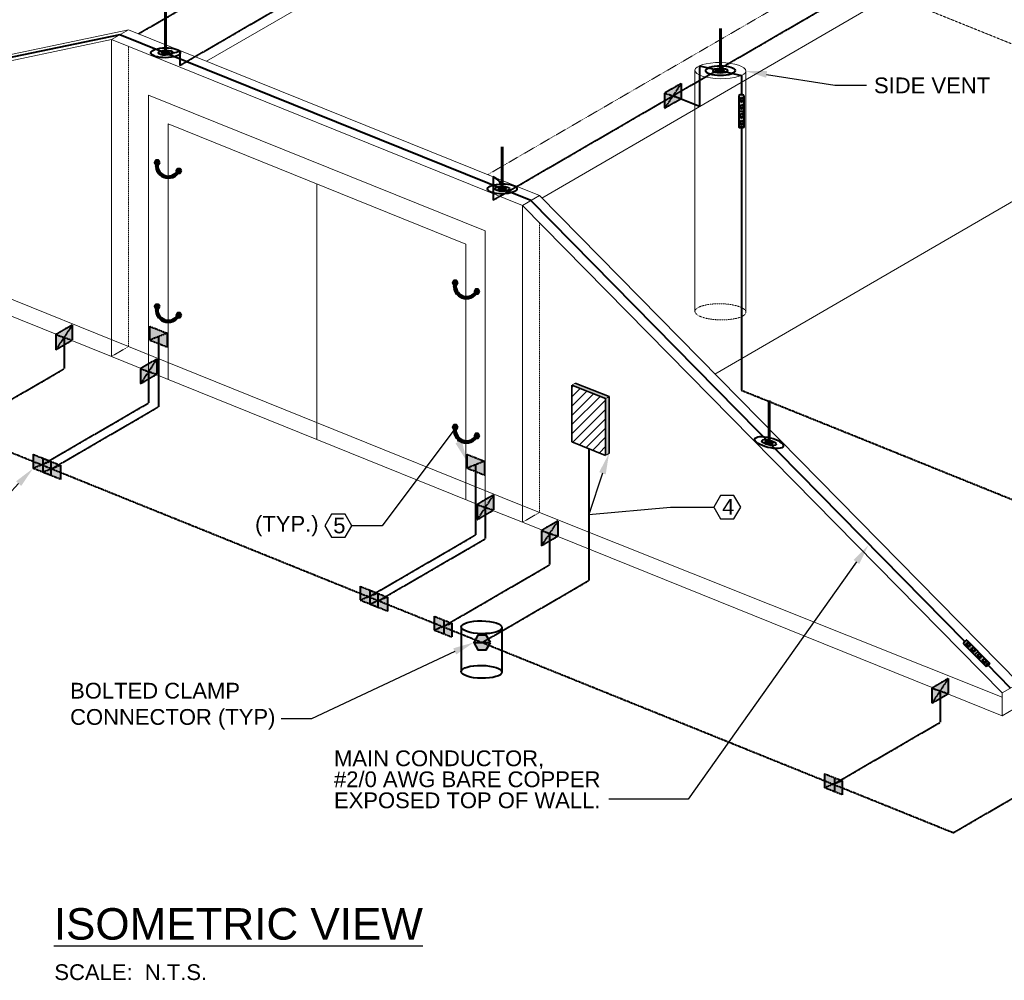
# Model space of a CAD drawing. Header units: inches. Extents: x 0 to 12596, y 259 to 10564.
# Tile 14 of 16: x 2354 to 2917, y 9683 to 10232. Entities that reach past the tile are written whole.
import ezdxf
from ezdxf import colors
from ezdxf.entities.mleader import LeaderData, LeaderLine
from ezdxf.math import Vec2, Vec3

# ---------------------------------------------------------------- set-up
doc = ezdxf.new("R2010")
doc.units = ezdxf.units.IN
doc.header["$MEASUREMENT"] = 0
doc.linetypes.add('DASHED2', pattern=[0.375, 0.25, -0.125])
doc.linetypes.add('HIDDEN2', pattern=[0.1875, 0.125, -0.0625])
for name, color, linetype, lineweight in [('E-ANNO-TEXT', 7, 'Continuous', 25), ('E-ISO-BLDG', 131, 'Continuous', 9), ('E-ISO-GES', 7, 'DASHED2', 40), ('E-ISO-LPS', 7, 'DASHED2', 40), ('E-PWR-SYMB', 4, 'Continuous', 35)]:
    doc.layers.add(name, color=color, linetype=linetype, lineweight=lineweight)
doc.styles.get("Standard").update_dxf_attribs({"font": 'arial.ttf'})

msp = doc.modelspace()

# ---------------------------------------------------------------- hatches: boundary and pattern name
at = {"layer": 'E-ISO-GES'}
h = msp.add_hatch(color=256, dxfattribs=at)
h.dxf.hatch_style = 1
h.paths.add_polyline_path([(2731.93, 10187.12), (2731.93, 10195.74), (2722.53, 10190.29), (2722.53, 10181.66)])
h = msp.add_hatch(color=256, dxfattribs=at)
h.dxf.hatch_style = 1
h.paths.add_polyline_path([(2383.94, 10049.09), (2383.94, 10057.71), (2374.54, 10052.26), (2374.54, 10043.63)])
h = msp.add_hatch(color=256, dxfattribs=at)
h.dxf.hatch_style = 1
h.paths.add_polyline_path([(2432.26, 10029.6), (2432.26, 10038.22), (2422.86, 10032.77), (2422.86, 10024.14)])
h = msp.add_hatch(color=256, dxfattribs=at)
h.dxf.hatch_style = 1
h.paths.add_polyline_path([(2361.56, 9983.82), (2361.56, 9975.8), (2371.67, 9979.82)])
h.paths.add_polyline_path([(2371.67, 9979.82), (2361.56, 9975.8), (2371.67, 9971.79)])
h = msp.add_hatch(color=256, dxfattribs=at)
h.dxf.hatch_style = 1
h.paths.add_polyline_path([(2624.69, 9951.95), (2624.69, 9960.57), (2615.29, 9955.12), (2615.29, 9946.49)])
h = msp.add_hatch(color=256, dxfattribs=at)
h.dxf.hatch_style = 1
h.paths.add_polyline_path([(2661.46, 9937.07), (2661.46, 9945.69), (2652.06, 9940.25), (2652.06, 9931.62)])
h = msp.add_hatch(color=256, dxfattribs=at)
h.dxf.hatch_style = 1
h.paths.add_polyline_path([(2553.99, 9906.17), (2553.99, 9898.15), (2564.1, 9902.18)])
h.paths.add_polyline_path([(2564.1, 9902.18), (2553.99, 9898.15), (2564.1, 9894.15)])
h = msp.add_hatch(color=256, dxfattribs=at)
h.dxf.hatch_style = 1
h.paths.add_polyline_path([(2590.77, 9891.3), (2590.77, 9883.28), (2600.87, 9887.3)])
h.paths.add_polyline_path([(2600.87, 9887.3), (2590.77, 9883.28), (2600.87, 9879.27)])
h = msp.add_hatch(color=256, dxfattribs=at)
h.dxf.hatch_style = 1
h.paths.add_polyline_path([(2615.8, 9880.46), (2613.4, 9876.3), (2615.8, 9872.14), (2620.6, 9872.14), (2623, 9876.3), (2620.6, 9880.46)])
h = msp.add_hatch(color=256, dxfattribs=at)
h.dxf.hatch_style = 1
h.paths.add_polyline_path([(2884.63, 9847.05), (2884.63, 9855.67), (2875.23, 9850.23), (2875.23, 9841.6)])
h = msp.add_hatch(color=256, dxfattribs=at)
h.dxf.hatch_style = 1
h.paths.add_polyline_path([(2813.94, 9801.27), (2813.94, 9793.25), (2824.04, 9797.28)])
h.paths.add_polyline_path([(2824.04, 9797.28), (2813.94, 9793.25), (2824.04, 9789.25)])
at = {"layer": 'E-ISO-LPS', "linetype": 'HIDDEN2'}
h = msp.add_hatch(color=256, dxfattribs=at)
h.dxf.hatch_style = 1
edge = h.paths.add_edge_path()
edge.add_ellipse((2437.29, 10213.34), major_axis=(2.1, 0.02), ratio=0.336663, start_angle=141.5787, end_angle=296.4248)
edge.add_line((2438.23, 10212.72), (2435.64, 10213.77))
edge = h.paths.add_edge_path()
edge.add_ellipse((2437.29, 10213.34), major_axis=(2.1, 0.02), ratio=0.336663, start_angle=89.798, end_angle=141.5787)
edge.add_line((2435.64, 10213.77), (2438.23, 10212.72))
edge.add_ellipse((2437.29, 10213.34), major_axis=(2.1, 0.02), ratio=0.336663, start_angle=296.4248, end_angle=337.7654)
edge.add_arc((2439.74, 10224.85), 11.76, 257.9756, 267.5517, ccw=False)
edge.add_line((2437.29, 10213.34), (2437.29, 10214.05))
edge = h.paths.add_edge_path()
edge.add_ellipse((2437.29, 10213.34), major_axis=(2.1, 0.02), ratio=0.336663, start_angle=337.7654, end_angle=449.798)
edge.add_line((2437.29, 10214.05), (2437.29, 10213.34))
edge.add_arc((2439.74, 10224.85), 11.76, 257.9756, 267.5517)
at = {"layer": 'E-ISO-LPS', "linetype": 'Continuous'}
h = msp.add_hatch(color=256, dxfattribs=at)
h.dxf.hatch_style = 1
edge = h.paths.add_edge_path()
edge.add_ellipse((2754.4, 10203.09), major_axis=(2.1, 0.02), ratio=0.336663, start_angle=89.798, end_angle=209.8771)
edge.add_line((2752.59, 10202.71), (2754.4, 10203.09))
edge.add_line((2754.4, 10203.09), (2754.4, 10203.79))
edge = h.paths.add_edge_path()
edge.add_ellipse((2754.4, 10203.09), major_axis=(2.1, 0.02), ratio=0.336663, start_angle=29.8771, end_angle=89.798)
edge.add_line((2754.4, 10203.79), (2754.4, 10203.09))
edge.add_line((2754.4, 10203.09), (2756.22, 10203.46))
edge = h.paths.add_edge_path()
edge.add_ellipse((2754.4, 10203.09), major_axis=(2.1, 0.02), ratio=0.336663, start_angle=209.8771, end_angle=389.8771)
edge.add_line((2756.22, 10203.46), (2752.59, 10202.71))
at = {"layer": 'E-ISO-LPS', "linetype": 'Continuous', "transparency": 33554687}
h = msp.add_hatch(color=256, dxfattribs=at)
h.dxf.hatch_style = 1
edge = h.paths.add_edge_path()
edge.add_line((2767.76, 10186.04), (2767.58, 10185.87))
edge.add_line((2767.58, 10185.87), (2766.54, 10185.27))
edge.add_line((2766.54, 10185.27), (2765.5, 10185.87))
edge.add_line((2765.5, 10185.87), (2765.5, 10187.07))
edge.add_line((2765.5, 10187.07), (2765.68, 10187.24))
edge.add_arc((2761.79, 10195.17), 8.83, 296.144, 303.9323)
edge.add_line((2766.72, 10187.84), (2767.76, 10187.09))
edge.add_line((2767.76, 10187.09), (2767.77, 10188.78))
edge.add_ellipse((2766.37, 10188.81), major_axis=(1.4, -0.03), ratio=0.31706, start_angle=360, end_angle=453.753)
edge.add_ellipse((2766.37, 10188.81), major_axis=(1.4, -0.03), ratio=0.31706, start_angle=453.753, end_angle=540.6052)
edge.add_line((2764.97, 10188.84), (2764.94, 10179.79))
edge.add_line((2764.94, 10179.79), (2767.74, 10179.74))
edge.add_line((2767.74, 10179.74), (2767.75, 10181.95))
edge.add_line((2767.75, 10181.95), (2767.57, 10181.78))
edge.add_line((2767.57, 10181.78), (2766.53, 10181.18))
edge.add_line((2766.53, 10181.18), (2765.49, 10181.78))
edge.add_line((2765.49, 10181.78), (2765.49, 10182.98))
edge.add_line((2765.49, 10182.98), (2765.67, 10183.15))
edge.add_arc((2761.78, 10191.08), 8.83, 296.144, 303.9323)
edge.add_line((2766.71, 10183.75), (2767.75, 10183))
edge.add_line((2767.75, 10183), (2767.76, 10186.04))
edge = h.paths.add_edge_path()
edge.add_line((2767.73, 10176.95), (2767.55, 10176.78))
edge.add_line((2767.55, 10176.78), (2766.51, 10176.18))
edge.add_line((2766.51, 10176.18), (2765.47, 10176.78))
edge.add_line((2765.47, 10176.78), (2765.47, 10177.98))
edge.add_line((2765.47, 10177.98), (2765.66, 10178.15))
edge.add_arc((2761.76, 10186.08), 8.83, 296.144, 303.9323)
edge.add_line((2766.7, 10178.75), (2767.74, 10178))
edge.add_line((2767.74, 10178), (2767.74, 10179.74))
edge.add_line((2767.74, 10179.74), (2764.94, 10179.79))
edge.add_line((2764.94, 10179.79), (2764.91, 10170.7))
edge.add_ellipse((2766.31, 10170.67), major_axis=(1.4, -0.03), ratio=0.31706, start_angle=0.6052, end_angle=180, ccw=False)
edge.add_line((2767.72, 10170.65), (2767.72, 10172.86))
edge.add_line((2767.72, 10172.86), (2767.54, 10172.69))
edge.add_line((2767.54, 10172.69), (2766.5, 10172.09))
edge.add_line((2766.5, 10172.09), (2765.46, 10172.69))
edge.add_line((2765.46, 10172.69), (2765.46, 10173.89))
edge.add_line((2765.46, 10173.89), (2765.64, 10174.06))
edge.add_arc((2761.75, 10181.99), 8.83, 296.144, 303.9323)
edge.add_line((2766.68, 10174.66), (2767.72, 10173.91))
edge.add_line((2767.72, 10173.91), (2767.73, 10176.95))
at = {"layer": 'E-ISO-LPS', "linetype": 'Continuous', "transparency": 33554559}
h = msp.add_hatch(color=256, dxfattribs=at)
h.dxf.hatch_style = 1
edge = h.paths.add_edge_path()
edge.add_ellipse((2766.31, 10170.67), major_axis=(1.4, -0.03), ratio=0.31706, start_angle=180, end_angle=360)
edge.add_line((2767.72, 10170.64), (2767.72, 10170.65))
edge.add_ellipse((2766.31, 10170.67), major_axis=(1.4, -0.03), ratio=0.31706, start_angle=0.6052, end_angle=180)
edge = h.paths.add_edge_path(flags=16)
edge.add_ellipse((2766.31, 10170.67), major_axis=(1.26, -0.02), ratio=0.31706, start_angle=0, end_angle=360)
at = {"layer": 'E-ISO-LPS'}
h = msp.add_hatch(color=256, dxfattribs=at)
h.dxf.hatch_style = 1
h.paths.add_polyline_path([(2431.72, 10151.99), (2430.97, 10150.69), (2431.72, 10149.39), (2433.22, 10149.39), (2433.97, 10150.69), (2433.22, 10151.99)])
at = {"layer": 'E-ISO-LPS', "linetype": 'Continuous'}
h = msp.add_hatch(dxfattribs=at)
h.set_pattern_fill('NET3', color=256, scale=7)
h.set_pattern_definition([(0, (409.6103, 8481.7545), (0, 0.875), []), (60, (409.6103, 8481.7545), (-0.75777223, 0.4375), []), (120, (409.6103, 8481.7545), (-0.75777223, -0.4375), [])])
h.paths.add_polyline_path([(2445.27, 10145.53), (2444.16, 10145.98, -0.880592), (2433.03, 10150.47), (2431.92, 10150.92, 0.902143)])
at = {"layer": 'E-ISO-LPS'}
h = msp.add_hatch(color=256, dxfattribs=at)
h.dxf.hatch_style = 1
h.paths.add_polyline_path([(2444.12, 10147.05), (2443.37, 10145.75), (2444.12, 10144.45), (2445.62, 10144.45), (2446.37, 10145.75), (2445.62, 10147.05)])
h = msp.add_hatch(color=256, dxfattribs=at)
h.dxf.hatch_style = 1
edge = h.paths.add_edge_path()
edge.add_ellipse((2629.72, 10135.55), major_axis=(2.1, 0.02), ratio=0.336663, start_angle=89.798, end_angle=360)
edge.add_ellipse((2629.72, 10135.55), major_axis=(2.1, 0.02), ratio=0.336663, start_angle=0, end_angle=89.798)
h = msp.add_hatch(color=256, dxfattribs=at)
h.dxf.hatch_style = 1
h.paths.add_polyline_path([(2602.1, 10083.1), (2601.35, 10081.8), (2602.1, 10080.5), (2603.6, 10080.5), (2604.35, 10081.8), (2603.6, 10083.1)])
at = {"layer": 'E-ISO-LPS', "linetype": 'Continuous'}
h = msp.add_hatch(dxfattribs=at)
h.set_pattern_fill('NET3', color=256, scale=7)
h.set_pattern_definition([(0, (579.99015, 8412.8644), (0, 0.875), []), (60, (579.99015, 8412.8644), (-0.75777223, 0.4375), []), (120, (579.99015, 8412.8644), (-0.75777223, -0.4375), [])])
h.paths.add_polyline_path([(2615.65, 10076.64), (2614.54, 10077.09, -0.880592), (2603.41, 10081.58), (2602.3, 10082.02, 0.902143)])
at = {"layer": 'E-ISO-LPS'}
h = msp.add_hatch(color=256, dxfattribs=at)
h.dxf.hatch_style = 1
h.paths.add_polyline_path([(2614.5, 10078.16), (2613.75, 10076.86), (2614.5, 10075.56), (2616, 10075.56), (2616.75, 10076.86), (2616, 10078.16)])
h = msp.add_hatch(color=256, dxfattribs=at)
h.dxf.hatch_style = 1
h.paths.add_polyline_path([(2431.72, 10069.54), (2430.97, 10068.24), (2431.72, 10066.95), (2433.22, 10066.95), (2433.97, 10068.24), (2433.22, 10069.54)])
at = {"layer": 'E-ISO-LPS', "linetype": 'Continuous'}
h = msp.add_hatch(dxfattribs=at)
h.set_pattern_fill('NET3', color=256, scale=7)
h.set_pattern_definition([(0, (409.6103, 8399.3088), (0, 0.875), []), (60, (409.6103, 8399.3088), (-0.75777223, 0.4375), []), (120, (409.6103, 8399.3088), (-0.75777223, -0.4375), [])])
h.paths.add_polyline_path([(2445.27, 10063.08), (2444.16, 10063.53, -0.880592), (2433.03, 10068.02), (2431.92, 10068.47, 0.902143)])
at = {"layer": 'E-ISO-LPS'}
h = msp.add_hatch(color=256, dxfattribs=at)
h.dxf.hatch_style = 1
h.paths.add_polyline_path([(2444.12, 10064.6), (2443.37, 10063.31), (2444.12, 10062.01), (2445.62, 10062.01), (2446.37, 10063.31), (2445.62, 10064.6)])
h = msp.add_hatch(color=256, dxfattribs=at)
h.dxf.hatch_style = 1
h.paths.add_polyline_path([(2428.1, 10057.03), (2428.1, 10049.01), (2438.2, 10053.04)])
h.paths.add_polyline_path([(2438.2, 10053.04), (2428.1, 10049.01), (2438.2, 10045.01)])
h = msp.add_hatch(color=256, dxfattribs=at)
h.dxf.hatch_style = 1
h.paths.add_polyline_path([(2602.1, 10000.65), (2601.35, 9999.35), (2602.1, 9998.06), (2603.6, 9998.06), (2604.35, 9999.35), (2603.6, 10000.65)])
at = {"layer": 'E-ISO-LPS', "linetype": 'Continuous'}
h = msp.add_hatch(dxfattribs=at)
h.set_pattern_fill('NET3', color=256, scale=7)
h.set_pattern_definition([(0, (579.99015, 8330.4187), (0, 0.875), []), (60, (579.99015, 8330.4187), (-0.75777223, 0.4375), []), (120, (579.99015, 8330.4187), (-0.75777223, -0.4375), [])])
h.paths.add_polyline_path([(2615.65, 9994.19), (2614.54, 9994.64, -0.880592), (2603.41, 9999.13), (2602.3, 9999.58, 0.902143)])
at = {"layer": 'E-ISO-LPS'}
h = msp.add_hatch(color=256, dxfattribs=at)
h.dxf.hatch_style = 1
h.paths.add_polyline_path([(2614.5, 9995.71), (2613.75, 9994.42), (2614.5, 9993.12), (2616, 9993.12), (2616.75, 9994.42), (2616, 9995.71)])
h = msp.add_hatch(color=256, dxfattribs=at)
h.dxf.hatch_style = 1
edge = h.paths.add_edge_path()
edge.add_ellipse((2782.18, 9990.56), major_axis=(2.04, -0.52), ratio=0.336663, start_angle=0, end_angle=360)
h = msp.add_hatch(color=256, dxfattribs=at)
h.dxf.hatch_style = 1
h.paths.add_polyline_path([(2609.41, 9983.88), (2609.41, 9975.86), (2619.51, 9979.88)])
h.paths.add_polyline_path([(2619.51, 9979.88), (2609.41, 9975.86), (2619.51, 9971.86)])
h = msp.add_hatch(color=256, dxfattribs=at)
h.dxf.hatch_style = 1
h.paths.add_polyline_path([(2367.16, 9981.56), (2367.16, 9973.54), (2377.26, 9977.56)])
h.paths.add_polyline_path([(2377.26, 9977.56), (2367.16, 9973.54), (2377.26, 9969.53)])
h = msp.add_hatch(color=256, dxfattribs=at)
h.dxf.hatch_style = 1
h.paths.add_polyline_path([(2548.47, 9908.4), (2548.47, 9900.39), (2558.57, 9904.41)])
h.paths.add_polyline_path([(2558.57, 9904.41), (2548.47, 9900.39), (2558.57, 9896.38)])
at = {"layer": 'E-ISO-LPS', "linetype": 'Continuous', "transparency": 33554687}
h = msp.add_hatch(color=256, dxfattribs=at)
h.dxf.hatch_style = 1
edge = h.paths.add_edge_path()
edge.add_line((2897.25, 9875.58), (2897.24, 9875.33))
edge.add_line((2897.24, 9875.33), (2896.93, 9874.17))
edge.add_line((2896.93, 9874.17), (2895.77, 9873.86))
edge.add_line((2895.77, 9873.86), (2894.92, 9874.72))
edge.add_line((2894.92, 9874.72), (2894.94, 9874.97))
edge.add_arc((2886.59, 9877.86), 8.83, 340.9047, 348.6931)
edge.add_line((2895.25, 9876.12), (2896.52, 9876.33))
edge.add_line((2896.52, 9876.33), (2895.33, 9877.53))
edge.add_ellipse((2894.31, 9876.56), major_axis=(1.01, 0.97), ratio=0.31706, start_angle=360, end_angle=453.753)
edge.add_ellipse((2894.31, 9876.56), major_axis=(1.01, 0.97), ratio=0.31706, start_angle=453.753, end_angle=540.6052)
edge.add_line((2893.3, 9875.59), (2899.65, 9869.15))
edge.add_line((2899.65, 9869.15), (2901.68, 9871.09))
edge.add_line((2901.68, 9871.09), (2900.13, 9872.66))
edge.add_line((2900.13, 9872.66), (2900.12, 9872.41))
edge.add_line((2900.12, 9872.41), (2899.8, 9871.26))
edge.add_line((2899.8, 9871.26), (2898.64, 9870.95))
edge.add_line((2898.64, 9870.95), (2897.8, 9871.8))
edge.add_line((2897.8, 9871.8), (2897.81, 9872.05))
edge.add_arc((2889.46, 9874.94), 8.83, 340.9047, 348.6931)
edge.add_line((2898.12, 9873.21), (2899.39, 9873.41))
edge.add_line((2899.39, 9873.41), (2897.25, 9875.58))
edge = h.paths.add_edge_path()
edge.add_line((2903.64, 9869.1), (2903.63, 9868.85))
edge.add_line((2903.63, 9868.85), (2903.31, 9867.69))
edge.add_line((2903.31, 9867.69), (2902.15, 9867.39))
edge.add_line((2902.15, 9867.39), (2901.31, 9868.24))
edge.add_line((2901.31, 9868.24), (2901.32, 9868.49))
edge.add_arc((2892.97, 9871.38), 8.83, 340.9047, 348.6931)
edge.add_line((2901.63, 9869.65), (2902.9, 9869.85))
edge.add_line((2902.9, 9869.85), (2901.68, 9871.09))
edge.add_line((2901.68, 9871.09), (2899.65, 9869.15))
edge.add_line((2899.65, 9869.15), (2906.03, 9862.68))
edge.add_ellipse((2907.05, 9863.64), major_axis=(1.01, 0.97), ratio=0.31706, start_angle=0.6052, end_angle=180, ccw=False)
edge.add_line((2908.06, 9864.61), (2906.51, 9866.19))
edge.add_line((2906.51, 9866.19), (2906.5, 9865.94))
edge.add_line((2906.5, 9865.94), (2906.19, 9864.78))
edge.add_line((2906.19, 9864.78), (2905.03, 9864.47))
edge.add_line((2905.03, 9864.47), (2904.18, 9865.33))
edge.add_line((2904.18, 9865.33), (2904.19, 9865.58))
edge.add_arc((2895.84, 9868.47), 8.83, 340.9047, 348.6931)
edge.add_line((2904.51, 9866.73), (2905.77, 9866.94))
edge.add_line((2905.77, 9866.94), (2903.64, 9869.1))
at = {"layer": 'E-ISO-LPS', "linetype": 'Continuous', "transparency": 33554559}
h = msp.add_hatch(color=256, dxfattribs=at)
h.dxf.hatch_style = 1
edge = h.paths.add_edge_path()
edge.add_ellipse((2907.05, 9863.64), major_axis=(1.01, 0.97), ratio=0.31706, start_angle=180, end_angle=360)
edge.add_line((2908.06, 9864.61), (2908.06, 9864.61))
edge.add_ellipse((2907.05, 9863.64), major_axis=(1.01, 0.97), ratio=0.31706, start_angle=0.6052, end_angle=180)
edge = h.paths.add_edge_path(flags=16)
edge.add_ellipse((2907.05, 9863.64), major_axis=(0.913, 0.871), ratio=0.31706, start_angle=0, end_angle=360)
at = {"layer": 'E-PWR-SYMB', "true_color": 0xadddf7}
h = msp.add_hatch(color=141, dxfattribs=at)
h.dxf.hatch_style = 1
h.paths.add_polyline_path([(2671.45, 10024.56), (2669.5, 10023.43), (2688.78, 10015.65), (2690.74, 10016.78)])
h.paths.add_polyline_path([(2690.74, 10016.78), (2688.78, 10015.65), (2688.78, 9983.22), (2690.74, 9984.36)])
at = {"layer": 'E-PWR-SYMB'}
h = msp.add_hatch(dxfattribs=at)
h.set_pattern_fill('ANSI31', color=256, scale=30)
h.set_pattern_definition([(45, (424.819, 8466.7522), (-2.6516504, 2.6516504), [])])
h.paths.add_polyline_path([(2688.78, 10015.65), (2669.5, 10023.43), (2669.5, 9991), (2688.78, 9983.22)])

# ---------------------------------------------------------------- linework, layer by layer
at = {"layer": 'E-ANNO-TEXT'}
for points in [[(2754.46, 9947.03), (2762.14, 9947.03), (2765.99, 9953.69), (2762.14, 9960.35), (2754.46, 9960.35), (2750.61, 9953.69)], [(2532.18, 9936.39), (2539.86, 9936.39), (2543.7, 9943.05), (2539.86, 9949.71), (2532.18, 9949.71), (2528.33, 9943.05)]]:
    msp.add_lwpolyline(points, close=True, dxfattribs=at)
at = {"layer": 'E-ISO-BLDG', "linetype": 'Continuous'}
for p, q in [((2460.75, 10208.42), (2820.19, 10417.02)), ((2739.85, 10203.33), (2739.85, 10065.52)), ((2768.96, 10202.84), (2768.96, 10065.13))]:
    msp.add_line(p, q, dxfattribs=at)
at = {"layer": 'E-ISO-BLDG'}
for p, q in [((2652.33, 10130.29), (3012.62, 10339.38)), ((2406.32, 10220.81), (2416.06, 10226.46)), ((2427.56, 10031.18), (2427.56, 10189.16)), ((2427.56, 10189.16), (2619.99, 10111.52)), ((2751.28, 10029.73), (3012.62, 10181.39)), ((2438.69, 10172.67), (2608.86, 10104.01)), ((2438.69, 10026.69), (2438.69, 10172.67)), ((2416.06, 10045.4), (2141.91, 10156.01)), ((2132.18, 10150.36), (2406.32, 10039.75)), ((2523.77, 10138.34), (2523.77, 9992.36)), ((2641.22, 10126.03), (2650.96, 10131.68)), ((2619.99, 9953.53), (2619.99, 10111.52)), ((2608.86, 9958.02), (2608.86, 10104.01)), ((2416.06, 10045.4), (2437.29, 10036.83)), ((2427.56, 10031.18), (2406.32, 10039.75)), ((2427.56, 10031.18), (2619.99, 9953.53)), ((2629.72, 9959.18), (2650.96, 9950.62)), ((2641.22, 9944.97), (2619.99, 9953.53)), ((2641.22, 9944.97), (2915.37, 9834.35)), ((2915.37, 9847.44), (2925.1, 9853.09)), ((2915.37, 9847.44), (2915.37, 9834.35)), ((2915.37, 9834.35), (2925.1, 9840))]:
    msp.add_line(p, q, dxfattribs=at)
at = {"layer": 'E-ISO-BLDG', "linetype": 'HIDDEN2'}
for p, q in [((2820.19, 10259.03), (2621.33, 10143.63)), ((3012.62, 10181.39), (2820.19, 10259.03)), ((2416.06, 10045.4), (2416.06, 10216.88)), ((2650.96, 10116.14), (2650.96, 9950.62)), ((2406.32, 10039.75), (2416.06, 10045.4)), ((2671.45, 10024.56), (2669.5, 10023.43)), ((2690.74, 10016.78), (2688.78, 10015.65)), ((2690.74, 9984.36), (2688.78, 9983.22)), ((2641.22, 9944.97), (2650.96, 9950.62))]:
    msp.add_line(p, q, dxfattribs=at)
at = {"layer": 'E-ISO-BLDG', "lineweight": 9}
for p, q in [((2416.06, 10226.46), (2141.91, 10169.1)), ((2416.06, 10226.46), (2650.96, 10131.68)), ((2406.32, 10220.81), (2132.18, 10163.45)), ((2406.32, 10220.81), (2641.22, 10126.03)), ((2406.32, 10220.81), (2406.32, 10039.75)), ((2650.96, 10131.68), (2925.1, 9853.09)), ((2641.22, 10126.03), (2915.37, 9847.44)), ((2641.22, 10126.03), (2641.22, 9944.97)), ((2629.72, 9959.18), (2437.29, 10036.83)), ((2650.96, 9950.62), (2915.37, 9845.1))]:
    msp.add_line(p, q, dxfattribs=at)
at = {"layer": 'E-ISO-BLDG'}
msp.add_ellipse((2754.4, 10203.09), major_axis=(14.55, -0.24), ratio=0.31706, dxfattribs=at)
at = {"layer": 'E-ISO-BLDG', "linetype": 'HIDDEN2'}
msp.add_ellipse((2754.4, 10065.27), major_axis=(14.55, -0.24), ratio=0.31706, dxfattribs=at)
at = {"layer": 'E-ISO-GES'}
for p, q in [((2421.78, 10224.15), (2813.51, 10451.48)), ((2731.93, 10195.74), (2722.53, 10190.29)), ((2731.93, 10195.74), (2722.53, 10181.66)), ((2731.93, 10195.75), (2731.93, 10187.12)), ((2722.53, 10190.29), (2722.53, 10181.66)), ((2722.53, 10190.29), (2731.93, 10187.12)), ((2722.53, 10181.66), (2731.93, 10187.12)), ((2001.51, 10125.13), (2887.56, 9767.62)), ((2383.94, 10057.71), (2374.54, 10052.26)), ((2383.94, 10057.71), (2374.54, 10043.63)), ((2383.94, 10057.72), (2383.94, 10049.09)), ((2374.54, 10052.26), (2374.54, 10043.63)), ((2374.54, 10052.26), (2383.94, 10049.09)), ((2374.54, 10043.63), (2383.94, 10049.09)), ((2379.24, 10050.67), (2379.24, 10032.67)), ((2432.26, 10038.22), (2422.86, 10032.77)), ((2432.26, 10038.22), (2422.86, 10024.14)), ((2432.26, 10038.23), (2432.26, 10029.6)), ((2318.29, 9997.3), (2379.24, 10032.67)), ((2422.86, 10032.77), (2422.86, 10024.14)), ((2422.86, 10032.77), (2432.26, 10029.6)), ((2422.86, 10024.14), (2432.26, 10029.6)), ((2427.56, 10031.18), (2427.56, 10013.18)), ((2766.29, 10020.52), (2948.22, 9947.12)), ((2366.62, 9977.81), (2427.56, 10013.18)), ((2361.56, 9983.83), (2361.56, 9975.8)), ((2361.57, 9983.82), (2371.67, 9979.82)), ((2361.57, 9983.82), (2371.67, 9979.82)), ((2371.67, 9979.82), (2361.56, 9975.8)), ((2367.16, 9981.56), (2377.26, 9977.56)), ((2371.67, 9971.79), (2361.56, 9975.8)), ((2377.26, 9977.56), (2367.16, 9973.54)), ((2624.69, 9960.57), (2615.29, 9955.12)), ((2624.69, 9960.57), (2615.29, 9946.49)), ((2624.69, 9960.58), (2624.69, 9951.95)), ((2615.29, 9955.12), (2615.29, 9946.49)), ((2615.29, 9955.12), (2624.69, 9951.95)), ((2615.29, 9946.49), (2624.69, 9951.95)), ((2619.99, 9953.53), (2619.99, 9935.53)), ((2661.46, 9945.69), (2652.06, 9940.25)), ((2661.46, 9945.69), (2652.06, 9931.62)), ((2661.46, 9945.71), (2661.46, 9937.07)), ((2652.06, 9940.25), (2652.06, 9931.62)), ((2652.06, 9940.25), (2661.46, 9937.07)), ((2656.76, 9938.66), (2656.76, 9920.66)), ((2559.05, 9900.17), (2619.99, 9935.53)), ((2652.06, 9931.62), (2661.46, 9937.07)), ((2595.82, 9885.29), (2656.76, 9920.66)), ((2618.2, 9876.3), (2679.14, 9911.67)), ((2548.47, 9908.4), (2558.57, 9904.41)), ((2553.99, 9906.18), (2553.99, 9898.15)), ((2554, 9906.17), (2564.1, 9902.18)), ((2554, 9906.17), (2564.1, 9902.18)), ((2558.57, 9904.41), (2548.47, 9900.39)), ((2564.1, 9902.18), (2553.99, 9898.15)), ((2558.57, 9904.41), (2558.57, 9896.38)), ((2564.1, 9902.18), (2564.1, 9894.15)), ((2564.1, 9894.15), (2553.99, 9898.15)), ((2590.77, 9891.31), (2590.77, 9883.28)), ((2590.77, 9891.3), (2600.87, 9887.3)), ((2590.77, 9891.3), (2600.87, 9887.3)), ((2600.87, 9887.3), (2590.77, 9883.28)), ((2600.87, 9879.27), (2590.77, 9883.28)), ((2613.4, 9876.3), (2623, 9876.3)), ((2617.7, 9876.3), (2618.7, 9876.3)), ((2887.56, 9767.62), (3055.77, 9865.23)), ((2884.63, 9855.67), (2875.23, 9850.23)), ((2884.63, 9855.67), (2875.23, 9841.6)), ((2884.63, 9855.68), (2884.63, 9847.05)), ((2875.23, 9850.23), (2875.23, 9841.6)), ((2875.23, 9850.23), (2884.63, 9847.05)), ((2879.93, 9848.63), (2879.93, 9830.63)), ((2875.23, 9841.6), (2884.63, 9847.05)), ((2818.99, 9795.27), (2879.93, 9830.63)), ((2813.94, 9801.28), (2813.94, 9793.25)), ((2813.94, 9801.27), (2824.04, 9797.28)), ((2813.94, 9801.27), (2824.04, 9797.28)), ((2824.04, 9797.28), (2813.94, 9793.25)), ((2824.04, 9789.25), (2813.94, 9793.25))]:
    msp.add_line(p, q, dxfattribs=at)
at = {"layer": 'E-ISO-GES', "linetype": 'Continuous'}
for p, q in [((2679.14, 9987.11), (2679.14, 9911.67)), ((2606.26, 9885.19), (2606.26, 9859.7)), ((2629.55, 9884.8), (2629.55, 9859.31))]:
    msp.add_line(p, q, dxfattribs=at)
msp.add_lwpolyline([(2623, 9876.3), (2620.6, 9880.46), (2615.8, 9880.46), (2613.4, 9876.3), (2615.8, 9872.14), (2620.6, 9872.14)], close=True, dxfattribs=at)
for centre in [(2617.91, 9884.99), (2617.91, 9859.51)]:
    msp.add_ellipse(centre, major_axis=(11.64, -0.19), ratio=0.31706, dxfattribs=at)
at = {"layer": 'E-ISO-LPS'}
for p, q in [((2445.49, 10206.1), (2806.3, 10415.49)), ((2624.5, 10129.08), (2985.91, 10338.82)), ((2766.38, 10200.28), (2766.38, 10189.26)), ((2766.38, 10171.07), (2766.38, 10020.49)), ((2443.37, 10145.75), (2446.37, 10145.75)), ((2444.72, 10145.75), (2445.03, 10145.75)), ((2613.75, 10076.86), (2616.75, 10076.86)), ((2615.1, 10076.86), (2615.41, 10076.86)), ((2443.37, 10063.31), (2446.37, 10063.31)), ((2444.72, 10063.31), (2445.03, 10063.31)), ((2428.1, 10057.04), (2428.1, 10049.01)), ((2428.1, 10057.03), (2438.2, 10053.04)), ((2428.1, 10057.03), (2438.2, 10053.04)), ((2438.2, 10053.04), (2428.1, 10049.01)), ((2438.2, 10053.04), (2438.2, 10045.01)), ((2438.2, 10045.01), (2428.1, 10049.01)), ((2372.21, 9975.55), (2433.15, 10010.92)), ((2613.75, 9994.42), (2616.75, 9994.42)), ((2615.1, 9994.42), (2615.41, 9994.42)), ((2609.41, 9983.89), (2609.41, 9975.86)), ((2609.41, 9983.88), (2619.51, 9979.88)), ((2609.41, 9983.88), (2619.51, 9979.88)), ((2367.16, 9981.57), (2367.16, 9973.54)), ((2367.16, 9981.56), (2377.26, 9977.56)), ((2371.67, 9979.82), (2371.67, 9971.79)), ((2619.51, 9979.88), (2609.41, 9975.86)), ((2619.51, 9979.88), (2619.51, 9971.86)), ((2377.26, 9969.53), (2367.16, 9973.54)), ((2377.26, 9977.56), (2377.26, 9969.53)), ((2619.51, 9971.86), (2609.41, 9975.86)), ((2553.52, 9902.4), (2614.46, 9937.77)), ((2548.47, 9908.41), (2548.47, 9900.39)), ((2548.47, 9908.4), (2558.57, 9904.41)), ((2558.57, 9896.38), (2548.47, 9900.39)), ((2596.36, 9889.05), (2596.36, 9881.02)), ((2600.87, 9887.3), (2600.87, 9879.27)), ((2819.53, 9799.02), (2819.53, 9790.99)), ((2824.04, 9797.28), (2824.04, 9789.25))]:
    msp.add_line(p, q, dxfattribs=at)
at = {"layer": 'E-ISO-LPS', "linetype": 'Continuous', "lineweight": 60}
for p, q in [((2437.29, 10213.34), (2437.29, 10237.34)), ((2754.4, 10203.09), (2754.4, 10227.09)), ((2629.72, 10135.55), (2629.72, 10159.55)), ((2782.18, 9990.56), (2782.18, 10014.56))]:
    msp.add_line(p, q, dxfattribs=at)
at = {"layer": 'E-ISO-LPS', "linetype": 'Continuous'}
for p, q in [((2411.19, 10223.63), (2169.32, 10173.03)), ((2646.09, 10128.85), (2411.19, 10223.63)), ((2445.49, 10214.58), (2445.49, 10206.1)), ((2742.43, 10205.89), (2766.38, 10200.28)), ((2742.43, 10205.89), (2742.43, 10182.58)), ((2742.43, 10182.58), (2727.24, 10188.71)), ((2764.97, 10188.84), (2764.91, 10170.7)), ((2765.68, 10187.24), (2765.5, 10187.07)), ((2765.5, 10187.07), (2765.5, 10185.87)), ((2765.69, 10186.04), (2765.5, 10185.87)), ((2766.72, 10187.84), (2767.76, 10187.09)), ((2767.76, 10186.04), (2767.58, 10185.87)), ((2767.77, 10188.78), (2767.72, 10170.64)), ((2767.76, 10187.09), (2767.76, 10186.04)), ((2765.67, 10183.15), (2765.49, 10182.98)), ((2765.49, 10182.98), (2765.49, 10181.78)), ((2765.67, 10181.95), (2765.49, 10181.78)), ((2765.49, 10181.78), (2766.53, 10181.18)), ((2765.5, 10185.87), (2766.54, 10185.27)), ((2766.53, 10181.18), (2767.57, 10181.78)), ((2766.71, 10181.35), (2766.53, 10181.18)), ((2766.54, 10185.27), (2767.58, 10185.87)), ((2766.73, 10185.44), (2766.54, 10185.27)), ((2766.71, 10183.75), (2767.75, 10183)), ((2767.75, 10181.95), (2767.57, 10181.78)), ((2767.75, 10183), (2767.75, 10181.95)), ((2767.74, 10179.74), (2764.94, 10179.79)), ((2765.66, 10178.15), (2765.47, 10177.98)), ((2765.47, 10177.98), (2765.47, 10176.78)), ((2765.66, 10176.95), (2765.47, 10176.78)), ((2765.47, 10176.78), (2766.51, 10176.18)), ((2766.51, 10176.18), (2767.55, 10176.78)), ((2766.7, 10176.35), (2766.51, 10176.18)), ((2766.7, 10178.75), (2767.74, 10178)), ((2767.73, 10176.95), (2767.55, 10176.78)), ((2767.74, 10178), (2767.73, 10176.95)), ((2765.64, 10174.06), (2765.46, 10173.89)), ((2765.46, 10173.89), (2765.46, 10172.69)), ((2765.65, 10172.86), (2765.46, 10172.69)), ((2765.46, 10172.69), (2766.5, 10172.09)), ((2766.5, 10172.09), (2767.54, 10172.69)), ((2766.69, 10172.26), (2766.5, 10172.09)), ((2766.68, 10174.66), (2767.72, 10173.91)), ((2767.72, 10172.86), (2767.54, 10172.69)), ((2767.72, 10173.91), (2767.72, 10172.86)), ((2431.92, 10150.92), (2433.03, 10150.47)), ((2444.16, 10145.98), (2445.27, 10145.53)), ((2624.5, 10142.35), (2624.5, 10129.08)), ((2894.03, 9876.9), (2646.09, 10128.85)), ((2602.3, 10082.02), (2603.41, 10081.58)), ((2614.54, 10077.09), (2615.65, 10076.64)), ((2431.92, 10068.47), (2433.03, 10068.02)), ((2444.16, 10063.53), (2445.27, 10063.08)), ((2433.15, 10051.02), (2433.15, 10010.92)), ((2602.3, 9999.58), (2603.41, 9999.13)), ((2614.54, 9994.64), (2615.65, 9994.19)), ((2614.46, 9977.87), (2614.46, 9937.77)), ((2895.33, 9877.53), (2908.06, 9864.61)), ((2893.3, 9875.6), (2906.03, 9862.68)), ((2894.94, 9874.97), (2894.92, 9874.72)), ((2894.92, 9874.72), (2895.77, 9873.86)), ((2895.25, 9876.12), (2896.52, 9876.33)), ((2895.77, 9873.86), (2896.93, 9874.17)), ((2895.78, 9874.11), (2895.77, 9873.86)), ((2896.52, 9876.33), (2897.25, 9875.58)), ((2896.93, 9874.17), (2897.24, 9875.33)), ((2896.94, 9874.42), (2896.93, 9874.17)), ((2897.25, 9875.58), (2897.24, 9875.33)), ((2897.81, 9872.05), (2897.8, 9871.8)), ((2897.8, 9871.8), (2898.64, 9870.95)), ((2898.12, 9873.21), (2899.39, 9873.41)), ((2898.64, 9870.95), (2899.8, 9871.26)), ((2898.65, 9871.2), (2898.64, 9870.95)), ((2899.39, 9873.41), (2900.13, 9872.66)), ((2901.68, 9871.09), (2899.65, 9869.15)), ((2899.8, 9871.26), (2900.12, 9872.41)), ((2899.81, 9871.51), (2899.8, 9871.26)), ((2900.13, 9872.66), (2900.12, 9872.41)), ((2901.32, 9868.49), (2901.31, 9868.24)), ((2901.31, 9868.24), (2902.15, 9867.39)), ((2901.63, 9869.65), (2902.9, 9869.85)), ((2902.15, 9867.39), (2903.31, 9867.69)), ((2902.16, 9867.64), (2902.15, 9867.39)), ((2902.9, 9869.85), (2903.64, 9869.1)), ((2903.31, 9867.69), (2903.63, 9868.85)), ((2903.32, 9867.94), (2903.31, 9867.69)), ((2903.64, 9869.1), (2903.63, 9868.85)), ((2904.19, 9865.58), (2904.18, 9865.33)), ((2904.18, 9865.33), (2905.03, 9864.47)), ((2904.51, 9866.73), (2905.77, 9866.93)), ((2905.77, 9866.93), (2906.51, 9866.19)), ((2906.19, 9864.78), (2906.5, 9865.94)), ((2906.51, 9866.19), (2906.5, 9865.94)), ((2905.03, 9864.47), (2906.19, 9864.78)), ((2905.04, 9864.72), (2905.03, 9864.47)), ((2906.2, 9865.03), (2906.19, 9864.78)), ((2920.24, 9850.27), (2906.77, 9863.93))]:
    msp.add_line(p, q, dxfattribs=at)
for points in [[(2433.97, 10150.69), (2433.22, 10151.99), (2431.72, 10151.99), (2430.97, 10150.69), (2431.72, 10149.39), (2433.22, 10149.39)], [(2446.37, 10145.75), (2445.62, 10147.05), (2444.12, 10147.05), (2443.37, 10145.75), (2444.12, 10144.45), (2445.62, 10144.45)], [(2604.35, 10081.8), (2603.6, 10083.1), (2602.1, 10083.1), (2601.35, 10081.8), (2602.1, 10080.5), (2603.6, 10080.5)], [(2616.75, 10076.86), (2616, 10078.16), (2614.5, 10078.16), (2613.75, 10076.86), (2614.5, 10075.56), (2616, 10075.56)], [(2433.97, 10068.24), (2433.22, 10069.54), (2431.72, 10069.54), (2430.97, 10068.24), (2431.72, 10066.95), (2433.22, 10066.95)], [(2446.37, 10063.31), (2445.62, 10064.6), (2444.12, 10064.6), (2443.37, 10063.31), (2444.12, 10062.01), (2445.62, 10062.01)], [(2604.35, 9999.35), (2603.6, 10000.65), (2602.1, 10000.65), (2601.35, 9999.35), (2602.1, 9998.06), (2603.6, 9998.06)], [(2616.75, 9994.42), (2616, 9995.71), (2614.5, 9995.71), (2613.75, 9994.42), (2614.5, 9993.12), (2616, 9993.12)]]:
    msp.add_lwpolyline(points, close=True, dxfattribs=at)
for centre, radius, start, end in [((2439.74, 10224.85), 11.76, 257.9756, 299.2215), ((2761.79, 10195.17), 8.83, 296.144, 303.9323), ((2763.31, 10186.64), 2.45, 345.8389, 14.2373), ((2764.8, 10183.31), 2.87, 47.9755, 72.1008), ((2771.15, 10178.98), 7.83, 115.6554, 124.4209), ((2761.78, 10191.08), 8.83, 296.144, 303.9323), ((2763.3, 10182.55), 2.45, 345.8389, 14.2373), ((2764.79, 10179.22), 2.87, 47.9755, 72.1008), ((2771.14, 10174.89), 7.83, 115.6554, 124.4209), ((2761.76, 10186.08), 8.83, 296.144, 303.9323), ((2763.29, 10177.55), 2.45, 345.8389, 14.2373), ((2764.78, 10174.22), 2.87, 47.9755, 72.1008), ((2771.13, 10169.88), 7.83, 115.6554, 124.4209), ((2761.75, 10181.99), 8.83, 296.144, 303.9323), ((2763.27, 10173.45), 2.45, 345.8389, 14.2373), ((2764.76, 10170.12), 2.87, 47.9755, 72.1008), ((2771.11, 10165.79), 7.83, 115.6554, 124.4209), ((2438.87, 10148.91), 7.24, 163.9164, 332.1363), ((2438.88, 10148.93), 6.05, 165.2926, 330.7601), ((2621.78, 10134.86), 7.97, 4.9742, 70.0968), ((2609.25, 10080.02), 7.24, 163.9164, 332.1363), ((2609.26, 10080.04), 6.05, 165.2926, 330.7601), ((2438.87, 10066.46), 7.24, 163.9164, 332.1363), ((2438.88, 10066.48), 6.05, 165.2926, 330.7601), ((2609.25, 9997.57), 7.24, 163.9164, 332.1363), ((2609.26, 9997.59), 6.05, 165.2926, 330.7601), ((2886.59, 9877.86), 8.83, 340.9047, 348.6931), ((2893.68, 9872.87), 2.45, 30.5997, 58.9981), ((2897.08, 9871.55), 2.87, 92.7363, 116.8615), ((2904.64, 9872.95), 7.83, 160.4162, 169.1816), ((2889.46, 9874.94), 8.83, 340.9047, 348.6931), ((2896.55, 9869.96), 2.45, 30.5997, 58.9981), ((2899.95, 9868.64), 2.87, 92.7363, 116.8615), ((2907.51, 9870.04), 7.83, 160.4162, 169.1816), ((2892.97, 9871.38), 8.83, 340.9047, 348.6931), ((2900.06, 9866.39), 2.45, 30.5997, 58.9981), ((2903.46, 9865.08), 2.87, 92.7363, 116.8615), ((2911.02, 9866.47), 7.83, 160.4162, 169.1816), ((2895.84, 9868.47), 8.83, 340.9047, 348.6931), ((2902.93, 9863.48), 2.45, 30.5997, 58.9981), ((2913.89, 9863.56), 7.83, 160.4162, 169.1816), ((2906.33, 9862.16), 2.87, 92.7363, 116.8615)]:
    msp.add_arc(centre, radius, start, end, dxfattribs=at)
for centre, major_axis, ratio in [((2437.29, 10213.34), (8.41, 0.09), 0.336663), ((2437.29, 10213.34), (4.2, 0.04), 0.336663), ((2437.29, 10213.34), (2.1, 0.02), 0.336663), ((2754.4, 10203.09), (8.41, 0.09), 0.336663), ((2754.4, 10203.09), (4.2, 0.04), 0.336663), ((2754.4, 10203.09), (2.1, 0.02), 0.336663), ((2766.31, 10170.67), (1.4, -0.03), 0.31706), ((2766.31, 10170.67), (1.26, -0.02), 0.31706), ((2629.72, 10135.55), (8.41, 0.09), 0.336663), ((2629.72, 10135.55), (4.2, 0.04), 0.336663), ((2629.72, 10135.55), (2.1, 0.02), 0.336663), ((2782.18, 9990.56), (8.15, -2.06), 0.336663), ((2782.18, 9990.56), (4.07, -1.03), 0.336663), ((2782.18, 9990.56), (2.04, -0.52), 0.336663), ((2907.05, 9863.64), (1.01, 0.97), 0.31706), ((2907.05, 9863.64), (0.913, 0.871), 0.31706)]:
    msp.add_ellipse(centre, major_axis=major_axis, ratio=ratio, dxfattribs=at)
for centre, major_axis, ratio, start_param, end_param in [((2766.37, 10188.81), (1.4, -0.03), 0.31706, 6.283185, 9.43534), ((2766.72, 10186.64), (0.001, -0.791), 0.991347, -4.712389, 1.570796), ((2766.71, 10182.55), (0.001, -0.791), 0.991347, -4.712389, 1.570796), ((2766.7, 10177.55), (0.001, -0.791), 0.991347, -4.712389, 1.570796), ((2766.68, 10173.46), (0.001, -0.791), 0.991347, -4.712389, 1.570796), ((2894.31, 9876.56), (1.01, 0.97), 0.31706, 6.283185, 9.43534), ((2896.1, 9875.27), (0.557, -0.561), 0.991347, -4.712389, 1.570796), ((2898.97, 9872.36), (0.557, -0.561), 0.991347, -4.712389, 1.570796), ((2902.48, 9868.8), (0.557, -0.561), 0.991347, -4.712389, 1.570796), ((2905.35, 9865.88), (0.557, -0.561), 0.991347, -4.712389, 1.570796)]:
    msp.add_ellipse(centre, major_axis=major_axis, ratio=ratio, start_param=start_param, end_param=end_param, dxfattribs=at)
at = {"layer": 'E-PWR-SYMB'}
for p, q in [((2669.5, 10023.43), (2688.78, 10015.65)), ((2669.5, 10023.43), (2669.5, 9991)), ((2671.45, 10024.56), (2690.74, 10016.78)), ((2688.78, 10015.65), (2688.78, 9983.22)), ((2690.74, 10016.78), (2690.74, 9984.36)), ((2669.5, 9991), (2688.78, 9983.22))]:
    msp.add_line(p, q, dxfattribs=at)

# ---------------------------------------------------------------- texts
at = {"layer": 'E-ANNO-TEXT', "char_height": 9, "attachment_point": 1, "line_spacing_factor": 0.8}
for s, width, heights, insert in [('\\A1;SIDE VENT', 76.3216, [12.94], (2842.18, 10199.18)), ('\\A1;MAIN CONDUCTOR, \\P#2/0 AWG BARE COPPER\\PEXPOSED TOP OF WALL. ', 160.057, [64.82], (2533.54, 9814.61))]:
    msp.add_mtext_dynamic_manual_height_columns(s, width=width, gutter_width=48, heights=heights, dxfattribs=dict(at, insert=insert))
at = {"layer": 'E-ANNO-TEXT', "attachment_point": 1}
for s, width, insert, char_height in [('4', 11.1701, (2755.39, 9958.33), 9), ('(TYP.)', 39.8588, (2488.41, 9948.65), 9), ('5', 11.1701, (2533.1, 9947.69), 9), ('BOLTED CLAMP CONNECTOR (TYP)', 117.7866, (2382.71, 9853.25), 9), ('{\\LISOMETRIC VIEW }', 256.0385, (2373.39, 9724.47), 18), ('SCALE:  N.T.S.', 103.0824, (2373.71, 9692.39), 9)]:
    msp.add_mtext_dynamic_manual_height_columns(s, width=width, gutter_width=48, heights=[0], dxfattribs=dict(at, insert=insert, char_height=char_height))

# ---------------------------------------------------------------- leaders
at = {"layer": 'E-ANNO-TEXT'}
ml = msp.add_multileader_mtext('Standard', dxfattribs=at)
ml.set_content('', color=256)
ml.set_leader_properties()
ml.build(insert=Vec2(0, 0))
ml.multileader.update_dxf_attribs({"dogleg_length": 0.36, "arrow_head_size": 12, "scale": 48})
ctx = ml.context
ctx.base_point, ctx.scale, ctx.char_height, ctx.arrow_head_size, ctx.landing_gap_size, ctx.plane_origin = Vec3(2837.86, 10194.86), 48, 8.64, 12, 4.32, Vec3(2918.12, 10202.93)
notes = []
notes.append((ctx, [(0, (1, 1, 0), (2819.75, 10194.86), (1, 0), 18.11, [(0, [(2768.96, 10202.84)], 0, [])])]))
ctx.mtext.insert, ctx.mtext.flow_direction = Vec3(2842.18, 10199.18), 5
ml = msp.add_multileader_mtext('Standard', dxfattribs=at)
ml.set_content('', color=256)
ml.set_leader_properties()
ml.build(insert=Vec2(0, 0))
ml.multileader.update_dxf_attribs({"dogleg_length": 0.36, "arrow_head_size": 12, "scale": 48})
ctx = ml.context
ctx.base_point, ctx.scale, ctx.char_height, ctx.arrow_head_size, ctx.landing_gap_size, ctx.plane_origin = Vec3(2535.06, 9943.05), 48, 8.64, 12, 4.32, Vec3(2411.19, 9920.51)
ctx.text_align_type = 2
notes.append((ctx, [(1, (1, 1, 0), (2560.98, 9943.05), (-1, 0), 17.28, [(1, [(2609.41, 9979.87), (2602.01, 9997.57)], 0, [])])]))
ctx.mtext.insert, ctx.mtext.alignment, ctx.mtext.flow_direction = Vec3(2539.38, 9947.37), 3, 5
ml = msp.add_multileader_mtext('Standard', dxfattribs=at)
ml.set_content('', color=256)
ml.set_leader_properties()
ml.build(insert=Vec2(0, 0))
ml.multileader.update_dxf_attribs({"dogleg_length": 0.36, "arrow_head_size": 12, "scale": 48})
ctx = ml.context
ctx.base_point, ctx.scale, ctx.char_height, ctx.arrow_head_size, ctx.landing_gap_size, ctx.plane_origin = Vec3(2750.61, 9953.69), 48, 8.64, 12, 4.32, Vec3(2634.48, 9680.86)
notes.append((ctx, [(0, (1, 1, 0), (2725.78, 9953.69), (1, 0), 24.83, [(1, [(2690.74, 9984.36), (2679.14, 9949.39)], 0, [])])]))
ctx.mtext.insert, ctx.mtext.flow_direction = Vec3(2754.93, 9958.01), 5
ml = msp.add_multileader_mtext('Standard', dxfattribs=at)
ml.set_content('', color=256)
ml.set_leader_properties()
ml.build(insert=Vec2(0, 0))
ml.multileader.update_dxf_attribs({"dogleg_length": 0.36, "arrow_head_size": 12, "scale": 48})
ctx = ml.context
ctx.base_point, ctx.scale, ctx.char_height, ctx.arrow_head_size, ctx.landing_gap_size, ctx.plane_origin = Vec3(2305.29, 9943.8), 48, 8.64, 12, 4.32, Vec3(2132.55, 9944.24)
ctx.text_align_type = 2
notes.append((ctx, [(1, (1, 1, 0), (2331.21, 9943.8), (-1, 0), 17.28, [(0, [(2361.56, 9975.8)], 0, [])])]))
ctx.mtext.insert, ctx.mtext.alignment, ctx.mtext.flow_direction = Vec3(2309.61, 9948.12), 3, 5
ml = msp.add_multileader_mtext('Standard', dxfattribs=at)
ml.set_content('', color=256)
ml.set_leader_properties()
ml.build(insert=Vec2(0, 0))
ml.multileader.update_dxf_attribs({"dogleg_length": 0.36, "arrow_head_size": 12, "scale": 48})
ctx = ml.context
ctx.base_point, ctx.scale, ctx.char_height, ctx.arrow_head_size, ctx.landing_gap_size, ctx.plane_origin = Vec3(2682.06, 9786.72), 48, 8.64, 12, 4.32, Vec3(2419.49, 9653.38)
ctx.text_align_type = 2
notes.append((ctx, [(1, (1, 1, 0), (2735.97, 9786.72), (-1, 0), 45.26, [(0, [(2839.06, 9932.09)], 0, [])])]))
ctx.mtext.insert, ctx.mtext.alignment, ctx.mtext.flow_direction = Vec3(2686.38, 9791.04), 3, 5
ml = msp.add_multileader_mtext('Standard', dxfattribs=at)
ml.set_content('', color=256)
ml.set_leader_properties()
ml.build(insert=Vec2(0, 0))
ml.multileader.update_dxf_attribs({"dogleg_length": 0.36, "arrow_head_size": 12, "scale": 48})
ctx = ml.context
ctx.base_point, ctx.scale, ctx.char_height, ctx.arrow_head_size, ctx.landing_gap_size, ctx.plane_origin = Vec3(2494.7, 9832.65), 48, 8.64, 12, 4.32, Vec3(2385.83, 9798.82)
ctx.text_align_type = 2
notes.append((ctx, [(1, (1, 1, 0), (2520.62, 9832.65), (-1, 0), 17.28, [(0, [(2613.4, 9876.3)], 0, [])])]))
ctx.mtext.insert, ctx.mtext.alignment, ctx.mtext.flow_direction = Vec3(2499.02, 9836.97), 3, 5
for ctx, leaders in notes:
    for number, flags, end, landing, length, lines in leaders:
        leader = LeaderData()
        leader.index, (leader.has_last_leader_line, leader.has_dogleg_vector, leader.attachment_direction) = number, flags
        leader.last_leader_point, leader.dogleg_vector, leader.dogleg_length = Vec3(end), Vec3(landing), length
        for number, points, colour, breaks in lines:
            line = LeaderLine()
            line.index, line.vertices, line.color, line.breaks = number, Vec3.list(points), colors.encode_raw_color(colour), breaks
            leader.lines.append(line)
        ctx.leaders.append(leader)

doc.saveas('drawing.dxf')
